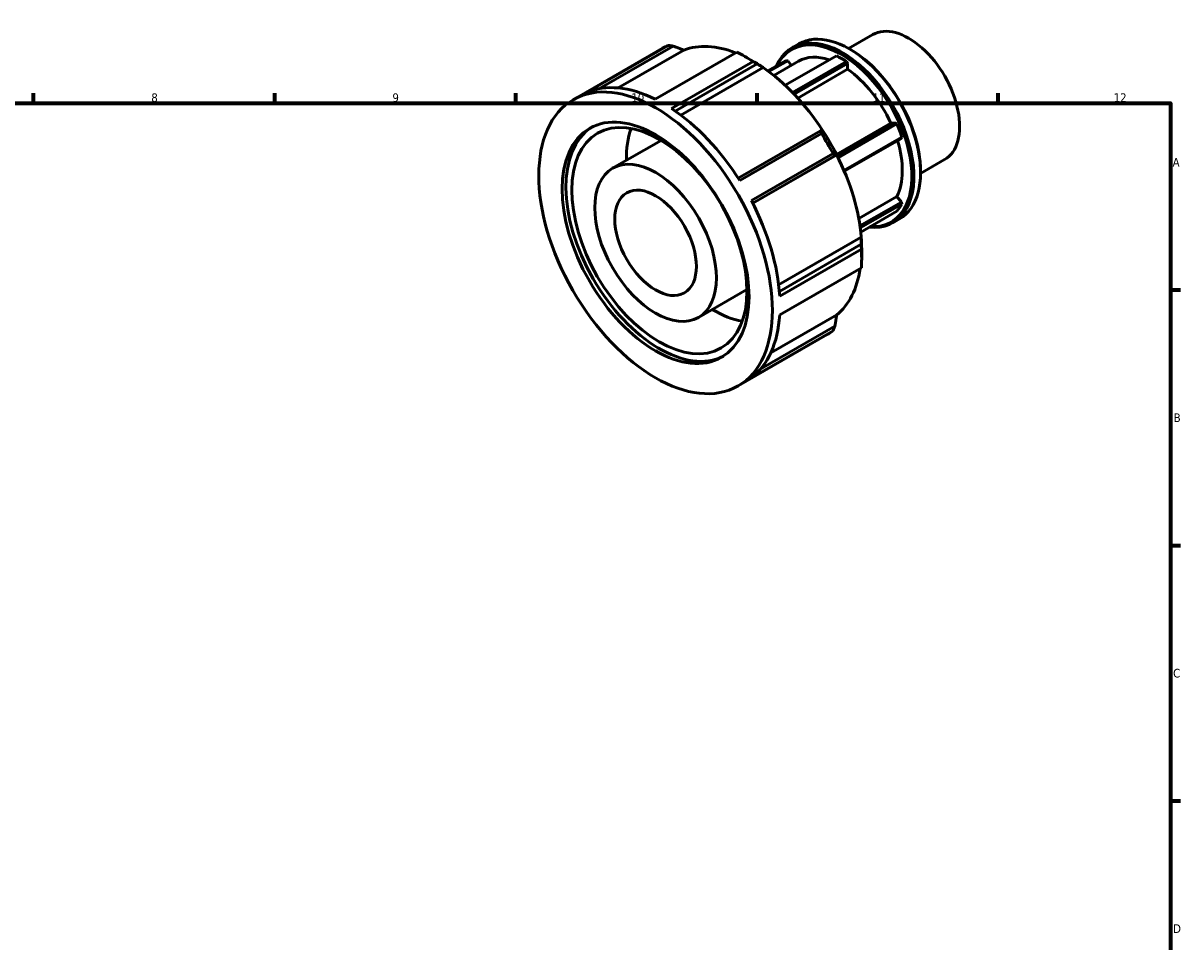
# Model space of a CAD drawing. Header units: millimetres. Extents: x -18 to 931, y -5 to 607.
# Tile 4 of 4: x 488 to 824, y 330 to 597. Entities that reach past the tile are written whole.
import ezdxf

# ---------------------------------------------------------------- set-up
doc = ezdxf.new("R2010")
doc.units = ezdxf.units.MM
doc.layers.add('Border (ISO)', color=7, linetype='Continuous', lineweight=70)
doc.layers.add('Visible (ISO)', color=7, linetype='Continuous', lineweight=50)
doc.styles.add('Note Text (ISO)', font='tahoma.ttf')

# ---------------------------------------------------------------- blocks, each defined once
blk = doc.blocks.new('Borders Default Border')
at = {"layer": 'Border (ISO)'}
for p, q in [((490.58, 574), (490.58, 576.9)), ((560.67, 574), (560.67, 576.9)), ((630.75, 574), (630.75, 576.9)), ((700.83, 574), (700.83, 576.9)), ((770.92, 574), (770.92, 576.9)), ((821, 519.75), (823.9, 519.75)), ((821, 445.5), (823.9, 445.5)), ((821, 371.25), (823.9, 371.25))]:
    blk.add_line(p, q, dxfattribs=at)
at = {"layer": 'Border (ISO)', "flags": 128}
blk.add_lwpolyline([(20, 20), (20, 574), (821, 574), (821, 20), (20, 20)], dxfattribs=at)
at = {"layer": 'Border (ISO)', "color": 232, "true_color": 0xca0064, "char_height": 2.5, "attachment_point": 7, "style": 'Note Text (ISO)'}
for s, insert in [('8', (524.81, 574.34)), ('9', (594.88, 574.35)), ('10', (664.29, 574.35)), ('11', (734.37, 574.4)), ('12', (804.46, 574.4)), ('A', (821.59, 555.62)), ('B', (821.89, 481.37)), ('C', (821.73, 407.08)), ('D', (821.73, 332.88))]:
    blk.add_mtext(s, dxfattribs=dict(at, insert=insert))

msp = doc.modelspace()

# ---------------------------------------------------------------- linework, layer by layer
at = {"layer": 'Visible (ISO)'}
for p, q in [((727.4454, 589.9344), (734.4267, 593.9546)), ((647.3912, 575.043), (673.333, 589.9819)), ((675.023, 590.8269), (651.2874, 577.1585)), ((655.0185, 578.2657), (676.4832, 590.6264)), ((679.5314, 589.4557), (660.4431, 578.4635)), ((671.1783, 575.23), (694.9139, 588.8984)), ((679.5278, 589.462), (679.5314, 589.4557)), ((711.024, 590.1504), (712.9769, 591.275)), ((727.9924, 589.6187), (727.6972, 589.79)), ((699.6592, 586.1658), (675.9236, 572.4974)), ((677.0573, 571.7306), (700.8404, 585.4264)), ((699.7794, 586.1817), (697.4178, 587.5522)), ((709.3121, 586.4859), (703.9784, 583.4145)), ((704.2671, 583.2006), (709.7378, 586.3509)), ((705.7087, 582.0848), (712.8919, 586.2213)), ((708.9908, 579.2397), (723.8953, 587.8227)), ((709.7378, 586.3509), (709.3121, 586.4859)), ((709.7378, 586.3509), (710.8074, 585.0209)), ((726.8402, 586.1268), (711.1699, 577.1029)), ((711.6104, 576.6453), (727.1355, 585.5856)), ((727.1355, 585.5856), (726.8402, 586.1268)), ((727.1355, 585.5856), (727.1355, 583.875)), ((702.6208, 584.3787), (678.6524, 570.5762)), ((702.6208, 584.3846), (702.6208, 584.3787)), ((727.1355, 583.875), (712.6477, 575.532)), ((719.2707, 565.9867), (695.3647, 552.2202)), ((695.8146, 551.517), (719.5501, 565.1854)), ((723.9191, 559.135), (739.7164, 568.232)), ((740.9977, 568.3495), (724.1581, 558.6522)), ((724.3897, 558.1852), (741.4234, 567.9942)), ((739.7164, 568.232), (740.9977, 568.3495)), ((741.4234, 567.9942), (740.9977, 568.3495)), ((658.869, 555.1116), (672.9489, 563.2197)), ((742.8959, 564.1976), (726.0756, 554.5115)), ((726.1885, 554.2454), (742.7655, 563.7914)), ((742.7655, 563.7914), (742.8959, 564.1976)), ((722.9055, 559.3737), (699.1699, 545.7053)), ((699.5555, 544.9611), (723.4617, 558.7277)), ((723.9743, 559.0172), (699.5578, 544.9567)), ((723.9779, 559.0193), (723.9743, 559.0172)), ((748.3598, 553.6158), (755.3411, 557.6361)), ((748.3614, 554.2474), (748.3614, 553.9061)), ((730.372, 540.4787), (741.4842, 546.8778)), ((742.7655, 545.2847), (730.7202, 538.3483)), ((741.4842, 546.8778), (742.7655, 545.2847)), ((742.8959, 544.7283), (742.7655, 545.2847)), ((730.8008, 537.7632), (742.8959, 544.7283)), ((741.4234, 542.6276), (730.9419, 536.5917)), ((740.3042, 539.3044), (742.2571, 540.429)), ((707.1087, 521.2745), (731.0832, 535.0805)), ((731.0832, 535.0805), (731.0883, 535.0776)), ((731.0958, 533.0228), (707.3109, 519.326)), ((707.4091, 517.9631), (731.1446, 531.6315)), ((731.2277, 531.571), (731.2277, 528.8405)), ((731.1446, 526.1451), (707.4091, 512.4767)), ((683.8206, 511.7824), (697.9005, 519.8905)), ((704.8197, 501.4483), (723.9743, 512.4786)), ((723.9743, 512.4786), (723.9779, 512.4724)), ((723.4617, 509.2574), (701.9447, 496.8666)), ((695.2983, 491.851), (721.2401, 506.7899)), ((699.1699, 494.2236), (722.9055, 507.892))]:
    msp.add_line(p, q, dxfattribs=at)
for centre, major_axis, start_param, end_param in [((744.8839, 575.7953), (-10.4572, 18.1593), 3.14159265, 6.28318531), ((725.6641, 564.7274), (14.6401, -25.423), 5.88271285, 9.82525041), ((725.3677, 564.5567), (-14.431, 25.0598), 2.77687064, 6.64790732), ((727.617, 565.852), (-14.6401, 25.423), 3.14159265, 6.28318531), ((697.2866, 548.3859), (-23.9535, 41.596), 6.21515792, 6.28318531), ((699.6573, 549.7511), (-22.2768, 38.6843), 5.66164477, 6.19109614), ((697.2866, 548.3859), (23.9535, -41.596), 2.2881671, 2.4280893), ((727.9133, 566.0227), (-14.431, 25.0598), 3.92892453, 5.49585344), ((699.6573, 549.7511), (-22.2804, 38.6905), 5.40571318, 5.49585344), ((725.3677, 564.5567), (-12.4758, 21.6646), 5.70209852, 6.28318531), ((725.3677, 564.5567), (13.7234, -23.831), 2.28233357, 2.43392283), ((699.6573, 549.7511), (22.2768, -38.6843), 1.66675401, 2.26410532), ((725.3677, 564.5567), (12.4758, -21.6646), 1.41109807, 2.25796078), ((673.551, 534.7174), (-23.9535, 41.596), 5.56968195, 6.21515792), ((673.551, 534.7174), (23.9535, -41.596), 1.64269113, 2.2881671), ((672.4479, 534.0822), (19.1628, -33.2768), 3.17026741, 6.25451055), ((688.3153, 543.2197), (-17.9652, 31.197), 0.45550222, 0.80314881), ((697.2866, 548.3859), (23.9535, -41.596), 1.50276894, 1.64269113), ((699.6573, 549.7511), (-22.2804, 38.6905), 4.62031502, 4.80833036), ((725.3677, 564.5567), (13.7234, -23.831), 1.23513602, 1.38672528), ((725.3677, 564.5567), (12.4758, -21.6646), 0.36390052, 1.1876825), ((699.6573, 549.7511), (22.2768, -38.6843), 0.88135475, 1.47870716), ((673.551, 534.7174), (23.9535, -41.596), 0.85729297, 1.50276894), ((725.3677, 564.5567), (13.7234, -23.831), 0.18793847, 0.33952773), ((699.6573, 549.7511), (-22.2804, 38.6905), 3.92892453, 4.0229322), ((697.2866, 548.3859), (23.9535, -41.596), 0.71737077, 0.85729297), ((699.6573, 549.7511), (22.2768, -38.6843), 0.09595659, 0.62620989), ((688.3153, 543.2197), (-17.9652, 31.197), 2.33844385, 2.68609043), ((673.551, 534.7174), (23.9535, -41.596), 0.07189481, 0.71737077), ((697.2866, 548.3859), (23.9535, -41.596), 0, 0.07189481)]:
    msp.add_ellipse(centre, major_axis=major_axis, ratio=0.57809312, start_param=start_param, end_param=end_param, dxfattribs=at)
for centre, major_axis in [((671.3448, 533.447), (23.9535, -41.596)), ((671.3448, 533.447), (19.1628, -33.2768)), ((672.4479, 534.0822), (17.9652, -31.197)), ((671.3448, 533.447), (12.4758, -21.6646)), ((671.3448, 533.447), (8.3658, -14.5274))]:
    msp.add_ellipse(centre, major_axis=major_axis, ratio=0.57809312, dxfattribs=at)
for points, weights in [([(676.4832, 590.6264), (675.7625, 590.7275), (675.023, 590.8269)], [1.00054859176, 1.00035796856, 1]), ([(676.4832, 590.6264), (678.0475, 590.0284), (679.5278, 589.462)], [1.00754336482, 1.00414544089, 1]), ([(700.8404, 585.4264), (700.258, 585.7946), (699.6592, 586.1658)], [1.00054859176, 1.00035796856, 1]), ([(700.8404, 585.4264), (701.7552, 584.8913), (702.6208, 584.3846)], [1.00754336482, 1.00414544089, 1]), ([(719.7869, 566.2783), (719.5361, 566.1367), (719.2707, 565.9867)], [1, 1.00414544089, 1.00754336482]), ([(719.5501, 565.1854), (719.4122, 565.5914), (719.2707, 565.9867)], [1, 1.00035796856, 1.00054859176]), ([(723.4617, 558.7277), (723.1891, 559.0496), (722.9055, 559.3737)], [1.00054859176, 1.00035796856, 1]), ([(723.4617, 558.7277), (723.7271, 558.8776), (723.9779, 559.0193)], [1.00754336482, 1.00414544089, 1]), ([(731.0883, 535.0776), (731.0921, 534.0785), (731.0958, 533.0228)], [1, 1.00414544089, 1.00754336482]), ([(731.1446, 531.6315), (731.123, 532.335), (731.0958, 533.0228)], [1, 1.00035796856, 1.00054859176]), ([(723.9779, 512.4724), (723.7271, 510.9091), (723.4617, 509.2574)], [1, 1.00414544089, 1.00754336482]), ([(722.9055, 507.892), (723.1891, 508.5825), (723.4617, 509.2574)], [1, 1.00035796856, 1.00054859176])]:
    msp.add_rational_spline(points, weights, degree=2, dxfattribs=at)

# ---------------------------------------------------------------- block references
msp.add_blockref('Borders Default Border', (0, 0))

doc.saveas('drawing.dxf')
